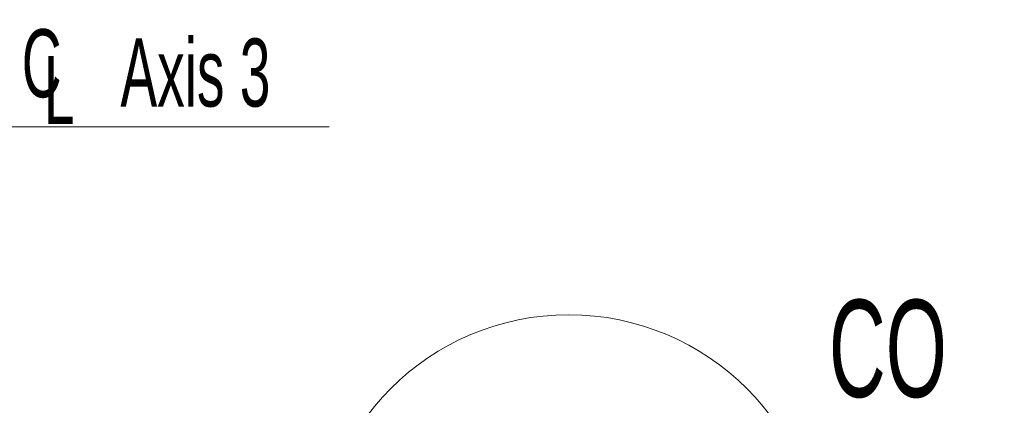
# Model space of a CAD drawing. Header units: millimetres. Extents: x 0 to 11920, y 0 to 8400.
# Tile 96 of 120: x 8841 to 9853, y 4034 to 4431. Entities that reach past the tile are written whole.
import ezdxf

# ---------------------------------------------------------------- set-up
doc = ezdxf.new("R2010")
doc.units = ezdxf.units.MM
doc.header["$LTSCALE"] = 20
doc.styles.add('SLDTEXTSTYLE0', font='TXT', dxfattribs={"width": 0.605})

# ---------------------------------------------------------------- blocks, each defined once
blk = doc.blocks.new('SW_SYMBOL_MOD_CL')
at = {"color": 0, "linetype": 'Continuous', "lineweight": 0, "char_height": 15515, "attachment_point": 5, "style": 'SLDTEXTSTYLE0'}
for s, insert in [('C', (8000, 12000)), ('L', (12000, 6000))]:
    blk.add_mtext(s, dxfattribs=dict(at, insert=insert))
blk = doc.blocks.new('SW_NOTE_0_1')
at = {"color": 0, "linetype": 'Continuous', "lineweight": 0}
for p, q in [((0, 0), (333.3, 0)), ((333.3, 0), (0, 0)), ((0, 0), (333.3, 0)), ((333.3, 0), (0, 0)), ((0, 0), (333.3, 0)), ((333.3, 0), (0, 0))]:
    blk.add_line(p, q, dxfattribs=at)
at = {"color": 0, "linetype": 'Continuous', "lineweight": 0, "xscale": 0.004511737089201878, "yscale": 0.004511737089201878, "zscale": 0.004511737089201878}
blk.add_blockref('SW_SYMBOL_MOD_CL', (1.7, 10.9), dxfattribs=at)
at = {"color": 0, "linetype": 'Continuous', "lineweight": 0, "insert": (118.8, 91), "char_height": 70, "attachment_point": 1, "style": 'SLDTEXTSTYLE0'}
blk.add_mtext('Axis 3', dxfattribs=at)

msp = doc.modelspace()

# ---------------------------------------------------------------- linework, layer by layer
at = {"color": 7, "linetype": 'Continuous', "lineweight": 18}
msp.add_circle((9405.277308, 3868.635074), 258.832074, dxfattribs=at)

# ---------------------------------------------------------------- block references
at = {"color": 7, "linetype": 'Continuous', "lineweight": 0}
msp.add_blockref('SW_NOTE_0_1', (8825.555556, 4320.555556), dxfattribs=at)

# ---------------------------------------------------------------- texts
at = {"color": 7, "linetype": 'Continuous', "lineweight": 18, "insert": (9672.746577, 4142.860417), "char_height": 100, "attachment_point": 1, "style": 'SLDTEXTSTYLE0'}
msp.add_mtext('CO', dxfattribs=at)

doc.saveas('drawing.dxf')
